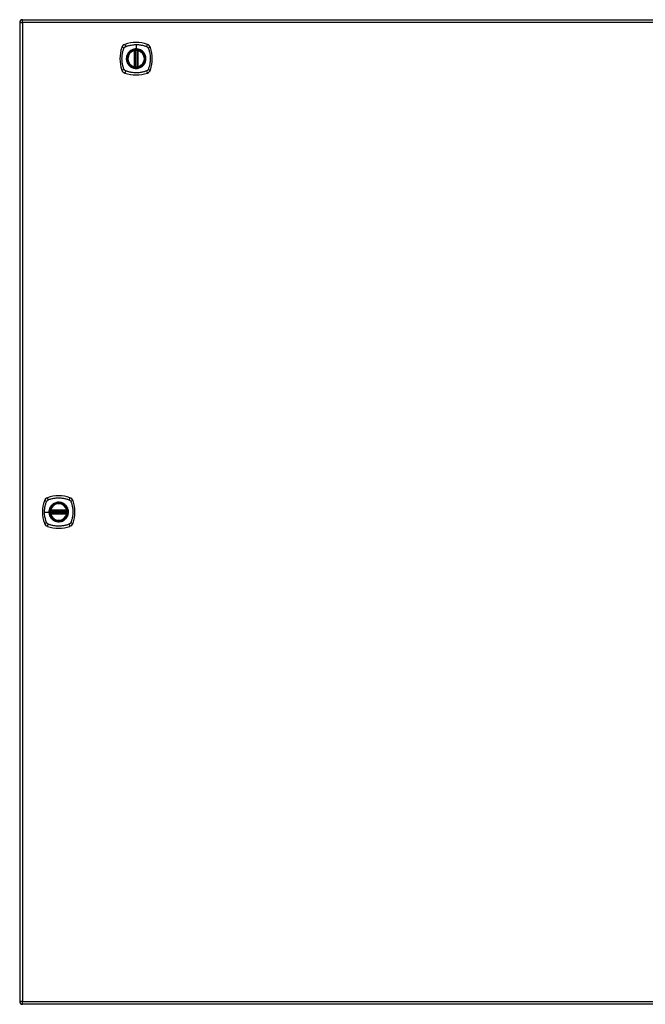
# Model space of a CAD drawing. Header units: inches. Extents: x 67.6 to 163.4, y 42.9 to 78.9.
# Tile 1 of 8: x 67.6 to 90.4, y 42.9 to 78.9. Entities that reach past the tile are written whole.
import ezdxf

# ---------------------------------------------------------------- set-up
doc = ezdxf.new("R2010")
doc.units = ezdxf.units.IN
doc.header["$MEASUREMENT"] = 0
doc.layers.add('Visible Edges(ANSI)', color=7, linetype='Continuous', lineweight=25)
doc.layers.add('Visible Tangent Edges(ANSI)', color=7, linetype='Continuous', lineweight=25)

msp = doc.modelspace()

# ---------------------------------------------------------------- linework, layer by layer
at = {"layer": 'Visible Edges(ANSI)'}
for p, q in [((67.584, 78.762), (67.584, 43.042)), ((67.683, 78.861), (115.288, 78.861)), ((71.775, 77.144), (71.775, 77.73)), ((71.795, 77.14), (71.795, 77.734)), ((71.873, 77.734), (71.873, 77.14)), ((71.893, 77.73), (71.893, 77.144)), ((68.711, 60.942), (69.305, 60.942)), ((69.305, 60.863), (68.711, 60.863)), ((68.715, 60.961), (69.301, 60.961)), ((69.301, 60.843), (68.715, 60.843)), ((115.288, 42.943), (67.683, 42.943))]:
    msp.add_line(p, q, dxfattribs=at)
for centre, radius in [((71.834, 77.437), 0.32), ((71.834, 77.437), 0.315), ((69.008, 60.902), 0.32), ((69.008, 60.902), 0.315)]:
    msp.add_circle(centre, radius, dxfattribs=at)
for centre, radius, start, end in [((67.683, 78.762), 0.099, 90, 180), ((71.479, 77.792), 0.177, 108.7722, 161.2278), ((71.834, 76.748), 1.28, 71.2278, 108.7722), ((72.189, 77.792), 0.177, 18.7722, 71.2278), ((72.523, 77.437), 1.28, 161.2278, 198.7722), ((71.834, 77.437), 0.313, 103.6344, 256.3656), ((71.834, 77.437), 0.313, 99.784, 103.6344), ((71.763, 77.73), 0.0118, 0, 103.6344), ((71.783, 77.734), 0.0118, 0, 99.784), ((71.834, 77.437), 0.313, 84.7499, 95.2501), ((71.885, 77.734), 0.0118, 80.216, 180), ((71.834, 77.437), 0.313, 76.3656, 80.216), ((71.905, 77.73), 0.0118, 76.3656, 180), ((71.834, 77.437), 0.313, 283.6344, 76.3656), ((71.145, 77.437), 1.28, 341.2278, 18.7722), ((71.479, 77.082), 0.177, 198.7722, 251.2278), ((71.834, 78.126), 1.28, 251.2278, 288.7722), ((71.763, 77.144), 0.0118, 256.3656, 0), ((71.834, 77.437), 0.313, 256.3656, 260.216), ((71.783, 77.14), 0.0118, 260.216, 0), ((71.834, 77.437), 0.313, 264.7499, 275.2501), ((71.885, 77.14), 0.0118, 180, 279.784), ((71.834, 77.437), 0.313, 279.784, 283.6344), ((71.905, 77.144), 0.0118, 180, 283.6344), ((72.189, 77.082), 0.177, 288.7722, 341.2278), ((68.653, 61.257), 0.177, 108.7722, 161.2278), ((69.008, 60.213), 1.28, 71.2278, 108.7722), ((69.363, 61.257), 0.177, 18.7722, 71.2278), ((69.697, 60.902), 1.28, 161.2278, 198.7722), ((69.008, 60.902), 0.313, 13.6344, 166.3656), ((68.319, 60.902), 1.28, 341.2278, 18.7722), ((69.008, 60.902), 0.313, 174.7499, 185.2501), ((68.711, 60.953), 0.0118, 170.216, 270), ((68.711, 60.851), 0.0118, 90, 189.784), ((69.008, 60.902), 0.313, 166.3656, 170.216), ((69.008, 60.902), 0.313, 189.784, 193.6344), ((68.715, 60.973), 0.0118, 166.3656, 270), ((68.715, 60.831), 0.0118, 90, 193.6344), ((69.008, 60.902), 0.313, 193.6344, 346.3656), ((69.301, 60.973), 0.0118, 270, 13.6344), ((69.301, 60.831), 0.0118, 346.3656, 90), ((69.305, 60.953), 0.0118, 270, 9.784), ((69.305, 60.851), 0.0118, 350.216, 90), ((69.008, 60.902), 0.313, 9.784, 13.6344), ((69.008, 60.902), 0.313, 346.3656, 350.216), ((69.008, 60.902), 0.313, 354.7499, 5.2501), ((68.653, 60.547), 0.177, 198.7722, 251.2278), ((69.008, 61.591), 1.28, 251.2278, 288.7722), ((69.363, 60.547), 0.177, 288.7722, 341.2278), ((67.683, 43.042), 0.099, 180, 270)]:
    msp.add_arc(centre, radius, start, end, dxfattribs=at)
for points, knots in [([(71.805, 77.749), (71.804, 77.749), (71.802, 77.749), (71.798, 77.748), (71.796, 77.748), (71.79, 77.747), (71.787, 77.747), (71.782, 77.746), (71.781, 77.746), (71.781, 77.746)], [0, 0, 0, 0, 0.01176793, 0.01176793, 0.03059662, 0.03059662, 0.06072253, 0.06072253, 0.09414345, 0.09414345, 0.09414345, 0.09414345]), ([(71.887, 77.746), (71.887, 77.746), (71.887, 77.746), (71.886, 77.746), (71.885, 77.746), (71.882, 77.746), (71.879, 77.747), (71.872, 77.748), (71.867, 77.748), (71.863, 77.749)], [0, 0, 0, 0, 0.01176876, 0.01176876, 0.03059878, 0.03059878, 0.0607268, 0.0607268, 0.09415008, 0.09415008, 0.09415008, 0.09415008]), ([(71.781, 77.129), (71.781, 77.129), (71.782, 77.128), (71.787, 77.128), (71.79, 77.127), (71.796, 77.127), (71.798, 77.126), (71.802, 77.126), (71.804, 77.126), (71.805, 77.125)], [0, 0, 0, 0, 0.03342093, 0.03342093, 0.06354683, 0.06354683, 0.08237552, 0.08237552, 0.09414345, 0.09414345, 0.09414345, 0.09414345]), ([(71.863, 77.125), (71.867, 77.126), (71.872, 77.126), (71.879, 77.127), (71.882, 77.128), (71.885, 77.128), (71.886, 77.129), (71.887, 77.129), (71.887, 77.129), (71.887, 77.129)], [0, 0, 0, 0, 0.03342328, 0.03342328, 0.06355131, 0.06355131, 0.08238132, 0.08238132, 0.09415008, 0.09415008, 0.09415008, 0.09415008]), ([(68.7, 60.955), (68.7, 60.955), (68.7, 60.955), (68.699, 60.954), (68.699, 60.953), (68.699, 60.95), (68.698, 60.947), (68.697, 60.94), (68.697, 60.935), (68.696, 60.931)], [0, 0, 0, 0, 0.01176876, 0.01176876, 0.03059878, 0.03059878, 0.0607268, 0.0607268, 0.09415008, 0.09415008, 0.09415008, 0.09415008]), ([(68.696, 60.873), (68.697, 60.872), (68.697, 60.87), (68.697, 60.866), (68.697, 60.864), (68.698, 60.858), (68.699, 60.855), (68.699, 60.85), (68.7, 60.849), (68.7, 60.849)], [0, 0, 0, 0, 0.01176793, 0.01176793, 0.03059662, 0.03059662, 0.06072253, 0.06072253, 0.09414345, 0.09414345, 0.09414345, 0.09414345]), ([(69.32, 60.931), (69.319, 60.935), (69.319, 60.94), (69.318, 60.947), (69.317, 60.95), (69.317, 60.953), (69.317, 60.954), (69.317, 60.955), (69.317, 60.955), (69.317, 60.955)], [0, 0, 0, 0, 0.03342328, 0.03342328, 0.06355131, 0.06355131, 0.08238132, 0.08238132, 0.09415008, 0.09415008, 0.09415008, 0.09415008]), ([(69.317, 60.849), (69.317, 60.849), (69.317, 60.85), (69.317, 60.855), (69.318, 60.858), (69.319, 60.864), (69.319, 60.866), (69.319, 60.87), (69.32, 60.872), (69.32, 60.873)], [0, 0, 0, 0, 0.03342093, 0.03342093, 0.06354683, 0.06354683, 0.08237552, 0.08237552, 0.09414345, 0.09414345, 0.09414345, 0.09414345])]:
    msp.add_open_spline(points, degree=3, knots=knots, dxfattribs=at)
at = {"layer": 'Visible Tangent Edges(ANSI)'}
for p, q in [((67.584, 78.762), (67.683, 78.762)), ((67.683, 78.762), (67.683, 78.861)), ((115.288, 78.762), (67.683, 78.762)), ((67.683, 78.762), (67.683, 43.042)), ((71.834, 77.954), (71.834, 77.794)), ((71.763, 77.73), (71.76, 77.741)), ((71.763, 77.73), (71.775, 77.73)), ((71.763, 77.73), (71.763, 77.144)), ((71.775, 77.73), (71.785, 77.73)), ((71.781, 77.746), (71.782, 77.74)), ((71.785, 77.734), (71.795, 77.734)), ((71.785, 77.144), (71.785, 77.73)), ((71.807, 77.737), (71.805, 77.749)), ((71.807, 77.137), (71.807, 77.737)), ((71.834, 77.789), (71.834, 77.794)), ((71.862, 77.737), (71.863, 77.749)), ((71.862, 77.737), (71.862, 77.137)), ((71.873, 77.734), (71.884, 77.734)), ((71.883, 77.73), (71.893, 77.73)), ((71.883, 77.73), (71.883, 77.144)), ((71.886, 77.74), (71.887, 77.746)), ((71.893, 77.73), (71.905, 77.73)), ((71.908, 77.741), (71.905, 77.73)), ((71.905, 77.144), (71.905, 77.73)), ((71.76, 77.133), (71.763, 77.144)), ((71.775, 77.144), (71.763, 77.144)), ((71.785, 77.144), (71.775, 77.144)), ((71.782, 77.135), (71.781, 77.129)), ((71.795, 77.14), (71.785, 77.14)), ((71.805, 77.125), (71.807, 77.137)), ((71.863, 77.125), (71.862, 77.137)), ((71.884, 77.14), (71.873, 77.14)), ((71.893, 77.144), (71.883, 77.144)), ((71.887, 77.129), (71.886, 77.135)), ((71.905, 77.144), (71.893, 77.144)), ((71.905, 77.144), (71.908, 77.133)), ((68.491, 60.902), (68.651, 60.902)), ((68.656, 60.902), (68.651, 60.902)), ((68.708, 60.93), (68.696, 60.931)), ((68.708, 60.875), (68.696, 60.873)), ((68.706, 60.954), (68.7, 60.955)), ((68.7, 60.849), (68.706, 60.85)), ((68.704, 60.976), (68.715, 60.973)), ((68.715, 60.831), (68.704, 60.828)), ((68.708, 60.93), (69.308, 60.93)), ((69.308, 60.875), (68.708, 60.875)), ((68.711, 60.942), (68.711, 60.952)), ((68.711, 60.853), (68.711, 60.863)), ((68.715, 60.961), (68.715, 60.973)), ((69.301, 60.973), (68.715, 60.973)), ((68.715, 60.951), (68.715, 60.961)), ((68.715, 60.951), (69.301, 60.951)), ((68.715, 60.843), (68.715, 60.853)), ((69.301, 60.853), (68.715, 60.853)), ((68.715, 60.831), (68.715, 60.843)), ((68.715, 60.831), (69.301, 60.831)), ((69.301, 60.973), (69.312, 60.976)), ((69.301, 60.973), (69.301, 60.961)), ((69.301, 60.961), (69.301, 60.951)), ((69.301, 60.853), (69.301, 60.843)), ((69.301, 60.843), (69.301, 60.831)), ((69.312, 60.828), (69.301, 60.831)), ((69.305, 60.952), (69.305, 60.942)), ((69.305, 60.863), (69.305, 60.853)), ((69.32, 60.931), (69.308, 60.93)), ((69.32, 60.873), (69.308, 60.875)), ((69.317, 60.955), (69.311, 60.954)), ((69.311, 60.85), (69.317, 60.849)), ((67.683, 43.042), (67.584, 43.042)), ((67.683, 42.943), (67.683, 43.042)), ((67.683, 43.042), (115.288, 43.042))]:
    msp.add_line(p, q, dxfattribs=at)
for centre, radius in [((71.834, 77.437), 0.346), ((71.834, 77.437), 0.342), ((71.834, 77.437), 0.325), ((71.834, 77.437), 0.324), ((69.008, 60.902), 0.346), ((69.008, 60.902), 0.342), ((69.008, 60.902), 0.325), ((69.008, 60.902), 0.324)]:
    msp.add_circle(centre, radius, dxfattribs=at)
for centre, start, end in [((71.834, 77.437), 103.6344, 256.3656), ((71.834, 77.437), 84.7499, 95.2501), ((71.834, 77.437), 283.6344, 76.3656), ((71.834, 77.437), 264.7499, 275.2501), ((69.008, 60.902), 13.6344, 166.3656), ((69.008, 60.902), 174.7499, 185.2501), ((69.008, 60.902), 193.6344, 346.3656), ((69.008, 60.902), 354.7499, 5.2501)]:
    msp.add_arc(centre, 0.301, start, end, dxfattribs=at)
for centre, major_axis, ratio, start_param, end_param in [((71.46, 77.849), (-0.037, 0.112), 0.042597, 0.170073, 1.307344), ((72.208, 77.849), (0.037, 0.112), 0.042597, 4.975842, 6.113112), ((71.422, 77.811), (-0.112, 0.037), 0.042597, 4.975842, 6.113112), ((71.781, 77.745), (-0.00893, -0.00773), 0.431674, 0, 1.315955), ((71.786, 77.734), (-0.0116, -0.0021), 0.025638, 4.856604, 6.283185), ((71.882, 77.734), (0.0116, -0.0021), 0.025638, 0, 1.426581), ((71.887, 77.745), (0.00893, -0.00773), 0.431674, 4.96723, 6.283185), ((72.246, 77.811), (0.112, 0.037), 0.042597, 0.170073, 1.307344), ((71.422, 77.063), (-0.112, -0.037), 0.042597, 0.170073, 1.307344), ((71.46, 77.025), (-0.037, -0.112), 0.042597, 4.975842, 6.113112), ((71.781, 77.129), (-0.00893, 0.00773), 0.431674, 4.96723, 6.283185), ((71.786, 77.14), (-0.0116, 0.0021), 0.025638, 0, 1.426581), ((71.882, 77.14), (0.0116, 0.0021), 0.025638, 4.856604, 6.283185), ((71.887, 77.129), (0.00893, 0.00773), 0.431674, 0, 1.315955), ((72.208, 77.025), (0.037, -0.112), 0.042597, 0.170073, 1.307344), ((72.246, 77.063), (0.112, -0.037), 0.042597, 4.975842, 6.113112), ((68.634, 61.314), (-0.037, 0.112), 0.042597, 0.170073, 1.307344), ((69.382, 61.314), (0.037, 0.112), 0.042597, 4.975842, 6.113112), ((68.596, 61.276), (-0.112, 0.037), 0.042597, 4.975842, 6.113112), ((69.42, 61.276), (0.112, 0.037), 0.042597, 0.170073, 1.307344), ((68.7, 60.955), (0.00773, 0.00893), 0.431674, 4.96723, 6.283185), ((68.7, 60.849), (0.00773, -0.00893), 0.431674, 0, 1.315955), ((68.711, 60.95), (0.0021, 0.0116), 0.025638, 0, 1.426581), ((68.711, 60.854), (0.0021, -0.0116), 0.025638, 4.856604, 6.283185), ((69.305, 60.95), (-0.0021, 0.0116), 0.025638, 4.856604, 6.283185), ((69.305, 60.854), (-0.0021, -0.0116), 0.025638, 0, 1.426581), ((69.316, 60.955), (-0.00773, 0.00893), 0.431674, 0, 1.315955), ((69.316, 60.849), (-0.00773, -0.00893), 0.431674, 4.96723, 6.283185), ((68.596, 60.528), (-0.112, -0.037), 0.042597, 0.170073, 1.307344), ((68.634, 60.49), (-0.037, -0.112), 0.042597, 4.975842, 6.113112), ((69.382, 60.49), (0.037, -0.112), 0.042597, 0.170073, 1.307344), ((69.42, 60.528), (0.112, -0.037), 0.042597, 4.975842, 6.113112)]:
    msp.add_ellipse(centre, major_axis=major_axis, ratio=ratio, start_param=start_param, end_param=end_param, dxfattribs=at)
for points, knots in [([(71.445, 77.877), (71.45, 77.879), (71.454, 77.881), (71.459, 77.883), (71.462, 77.885), (71.466, 77.886), (71.477, 77.89), (71.484, 77.893), (71.505, 77.9), (71.52, 77.905), (71.553, 77.915), (71.572, 77.92), (71.612, 77.929), (71.633, 77.934), (71.684, 77.943), (71.714, 77.947), (71.774, 77.952), (71.804, 77.954), (71.834, 77.954)], [-2.0916334, -2.0916334, -2.0916334, -2.0916334, -2.0642813, -2.0642813, -2.0642813, -2.0356922, -2.0356922, -1.9797509, -1.9797509, -1.8678685, -1.8678685, -1.7251565, -1.7251565, -1.5653756, -1.5653756, -1.3447881, -1.3447881, -1.1256399, -1.1256399, -1.1256399, -1.1256399]), ([(71.834, 77.954), (71.838, 77.954), (71.841, 77.954), (71.891, 77.953), (71.938, 77.949), (72.022, 77.937), (72.06, 77.929), (72.136, 77.909), (72.173, 77.897), (72.209, 77.883), (72.214, 77.881), (72.218, 77.879), (72.223, 77.877)], [-1.1256399, -1.1256399, -1.1256399, -1.1256399, -1.0995163, -1.0995163, -0.7599169, -0.7599169, -0.4729864, -0.4729864, -0.1860606, -0.1860606, -0.1860606, -0.158713, -0.158713, -0.158713, -0.158713]), ([(71.394, 77.049), (71.392, 77.053), (71.39, 77.057), (71.388, 77.062), (71.374, 77.098), (71.362, 77.135), (71.342, 77.211), (71.334, 77.249), (71.322, 77.334), (71.318, 77.38), (71.317, 77.46), (71.319, 77.494), (71.324, 77.557), (71.328, 77.587), (71.337, 77.638), (71.342, 77.659), (71.352, 77.699), (71.357, 77.718), (71.367, 77.751), (71.371, 77.766), (71.379, 77.787), (71.381, 77.794), (71.385, 77.805), (71.386, 77.809), (71.388, 77.812), (71.39, 77.817), (71.392, 77.821), (71.394, 77.826)], [-2.091632, -2.091632, -2.091632, -2.091632, -2.064284, -2.064284, -2.064284, -1.777358, -1.777358, -1.490428, -1.490428, -1.150828, -1.150828, -0.905556, -0.905556, -0.684969, -0.684969, -0.525188, -0.525188, -0.382476, -0.382476, -0.270594, -0.270594, -0.214652, -0.214652, -0.186063, -0.186063, -0.186063, -0.158711, -0.158711, -0.158711, -0.158711]), ([(71.394, 77.826), (71.395, 77.827), (71.395, 77.828), (71.398, 77.834), (71.402, 77.839), (71.408, 77.848), (71.412, 77.852), (71.415, 77.856)], [-0.07033438, -0.07033438, -0.07033438, -0.07033438, -0.06421309, -0.06421309, -0.02948796, -0.02948796, 0, 0, 0, 0]), ([(71.415, 77.856), (71.424, 77.864), (71.433, 77.871), (71.445, 77.877), (71.445, 77.877), (71.445, 77.877)], [-0.96795364, -0.96795364, -0.96795364, -0.96795364, -0.90021117, -0.90021117, -0.8975441, -0.8975441, -0.8975441, -0.8975441]), ([(71.559, 77.665), (71.524, 77.623), (71.499, 77.572), (71.479, 77.485), (71.476, 77.449), (71.481, 77.362), (71.496, 77.311), (71.532, 77.245), (71.545, 77.227), (71.559, 77.21)], [-2.261677, -2.261677, -2.261677, -2.261677, -1.798938, -1.798938, -1.507093, -1.507093, -1.067939, -1.067939, -0.878435, -0.878435, -0.878435, -0.878435]), ([(71.834, 77.789), (71.857, 77.789), (71.88, 77.787), (71.931, 77.777), (71.959, 77.768), (72.011, 77.743), (72.036, 77.727), (72.059, 77.708), (72.093, 77.68), (72.121, 77.646), (72.165, 77.567), (72.179, 77.523), (72.188, 77.443), (72.187, 77.409), (72.17, 77.316), (72.144, 77.259), (72.105, 77.212), (72.078, 77.179), (72.044, 77.151), (71.969, 77.109), (71.926, 77.094), (71.863, 77.086), (71.843, 77.085), (71.784, 77.086), (71.746, 77.094), (71.673, 77.121), (71.639, 77.141), (71.609, 77.166), (71.575, 77.194), (71.547, 77.228), (71.501, 77.312), (71.486, 77.363), (71.48, 77.449), (71.483, 77.484), (71.503, 77.57), (71.528, 77.62), (71.563, 77.662), (71.592, 77.698), (71.629, 77.727), (71.685, 77.757), (71.702, 77.764), (71.755, 77.783), (71.795, 77.789), (71.834, 77.789)], [-3.141593, -3.141593, -3.141593, -3.141593, -2.946484, -2.946484, -2.698623, -2.698623, -2.450768, -2.450768, -2.450768, -2.075295, -2.075295, -1.686192, -1.686192, -1.395223, -1.395223, -0.880236, -0.880236, -0.880236, -0.512165, -0.512165, -0.139879, -0.139879, 0.031355, 0.031355, 0.361026, 0.361026, 0.690691, 0.690691, 0.690691, 1.067939, 1.067939, 1.507093, 1.507093, 1.798938, 1.798938, 2.261677, 2.261677, 2.261677, 2.656394, 2.656394, 2.806973, 2.806973, 3.141593, 3.141593, 3.141593, 3.141593]), ([(71.834, 77.794), (71.794, 77.794), (71.754, 77.787), (71.7, 77.768), (71.684, 77.761), (71.646, 77.741), (71.625, 77.727), (71.607, 77.712)], [-3.1415927, -3.1415927, -3.1415927, -3.1415927, -2.8069728, -2.8069728, -2.6563938, -2.6563938, -2.4492433, -2.4492433, -2.4492433, -2.4492433]), ([(71.782, 77.74), (71.781, 77.74), (71.78, 77.741), (71.777, 77.742), (71.776, 77.742), (71.773, 77.742), (71.773, 77.742), (71.771, 77.742), (71.771, 77.742), (71.769, 77.742), (71.769, 77.742), (71.767, 77.742), (71.766, 77.742), (71.763, 77.742), (71.762, 77.742), (71.76, 77.741)], [0, 0, 0, 0, 0.0147084, 0.0147084, 0.031518, 0.031518, 0.04202399, 0.04202399, 0.04727699, 0.04727699, 0.05568179, 0.05568179, 0.06912947, 0.06912947, 0.08404799, 0.08404799, 0.08404799, 0.08404799]), ([(71.785, 77.734), (71.784, 77.735), (71.784, 77.736), (71.783, 77.737), (71.783, 77.738), (71.782, 77.739), (71.782, 77.74)], [-0.0331638, -0.0331638, -0.0331638, -0.0331638, -0.01452823, -0.01452823, -0.01452823, 0, 0, 0, 0]), ([(71.785, 77.73), (71.785, 77.73), (71.785, 77.731), (71.785, 77.732), (71.785, 77.732), (71.785, 77.733), (71.785, 77.733), (71.785, 77.734), (71.785, 77.734), (71.785, 77.734)], [0, 0, 0, 0, 0.00371762, 0.00371762, 0.00706872, 0.00706872, 0.00916316, 0.00916316, 0.01047218, 0.01047218, 0.01047218, 0.01047218]), ([(71.795, 77.734), (71.795, 77.734), (71.795, 77.734), (71.798, 77.735), (71.799, 77.735), (71.802, 77.736), (71.803, 77.736), (71.805, 77.737), (71.806, 77.737), (71.807, 77.737)], [-0.09414345, -0.09414345, -0.09414345, -0.09414345, -0.06072253, -0.06072253, -0.03059662, -0.03059662, -0.01176793, -0.01176793, 0, 0, 0, 0]), ([(72.062, 77.712), (72.039, 77.731), (72.014, 77.747), (71.961, 77.772), (71.932, 77.781), (71.88, 77.792), (71.857, 77.794), (71.834, 77.794)], [2.4507676, 2.4507676, 2.4507676, 2.4507676, 2.6986231, 2.6986231, 2.9464842, 2.9464842, 3.1415927, 3.1415927, 3.1415927, 3.1415927]), ([(71.862, 77.737), (71.864, 77.737), (71.866, 77.736), (71.87, 77.735), (71.871, 77.735), (71.873, 77.734), (71.873, 77.734), (71.873, 77.734), (71.873, 77.734), (71.873, 77.734)], [-0.09415008, -0.09415008, -0.09415008, -0.09415008, -0.0607268, -0.0607268, -0.03059878, -0.03059878, -0.01176876, -0.01176876, 0, 0, 0, 0]), ([(71.884, 77.734), (71.884, 77.734), (71.883, 77.734), (71.883, 77.733), (71.883, 77.733), (71.883, 77.732), (71.883, 77.732), (71.883, 77.731), (71.883, 77.73), (71.883, 77.73)], [0, 0, 0, 0, 0.00130902, 0.00130902, 0.00340346, 0.00340346, 0.00675456, 0.00675456, 0.01047218, 0.01047218, 0.01047218, 0.01047218]), ([(71.908, 77.741), (71.907, 77.742), (71.905, 77.742), (71.902, 77.742), (71.901, 77.742), (71.898, 77.742), (71.897, 77.742), (71.896, 77.742), (71.896, 77.742), (71.894, 77.742), (71.894, 77.742), (71.892, 77.742), (71.891, 77.741), (71.888, 77.741), (71.887, 77.74), (71.886, 77.74)], [-0.00107612, -0.00107612, -0.00107612, -0.00107612, 0.01363228, 0.01363228, 0.03044188, 0.03044188, 0.04094788, 0.04094788, 0.04620088, 0.04620088, 0.05460568, 0.05460568, 0.06805335, 0.06805335, 0.08297187, 0.08297187, 0.08297187, 0.08297187]), ([(72.109, 77.21), (72.148, 77.257), (72.175, 77.314), (72.191, 77.408), (72.193, 77.444), (72.183, 77.524), (72.169, 77.569), (72.136, 77.629), (72.123, 77.648), (72.109, 77.665)], [0.880236, 0.880236, 0.880236, 0.880236, 1.395223, 1.395223, 1.686192, 1.686192, 2.075295, 2.075295, 2.263394, 2.263394, 2.263394, 2.263394]), ([(72.223, 77.877), (72.23, 77.873), (72.238, 77.869), (72.255, 77.855), (72.264, 77.845), (72.272, 77.831), (72.273, 77.828), (72.274, 77.826)], [0, 0, 0, 0, 0.0481127, 0.0481127, 0.1250929, 0.1250929, 0.1407015, 0.1407015, 0.1407015, 0.1407015]), ([(72.274, 77.826), (72.276, 77.821), (72.278, 77.817), (72.28, 77.812), (72.282, 77.809), (72.283, 77.805), (72.287, 77.794), (72.29, 77.787), (72.297, 77.766), (72.302, 77.751), (72.311, 77.718), (72.317, 77.699), (72.326, 77.659), (72.331, 77.638), (72.34, 77.587), (72.344, 77.557), (72.35, 77.494), (72.351, 77.46), (72.35, 77.38), (72.346, 77.334), (72.334, 77.249), (72.326, 77.211), (72.306, 77.135), (72.294, 77.098), (72.28, 77.062), (72.278, 77.057), (72.276, 77.053), (72.274, 77.049)], [-2.091633, -2.091633, -2.091633, -2.091633, -2.064281, -2.064281, -2.064281, -2.035692, -2.035692, -1.979751, -1.979751, -1.867869, -1.867869, -1.725157, -1.725157, -1.565376, -1.565376, -1.344788, -1.344788, -1.099516, -1.099516, -0.759917, -0.759917, -0.472986, -0.472986, -0.186061, -0.186061, -0.186061, -0.158713, -0.158713, -0.158713, -0.158713]), ([(71.445, 76.997), (71.443, 76.998), (71.441, 76.999), (71.432, 77.005), (71.424, 77.01), (71.412, 77.021), (71.406, 77.028), (71.399, 77.039), (71.396, 77.044), (71.394, 77.049)], [-0.1406326, -0.1406326, -0.1406326, -0.1406326, -0.1276168, -0.1276168, -0.0774468, -0.0774468, -0.0297872, -0.0297872, 0, 0, 0, 0]), ([(72.223, 76.997), (72.218, 76.995), (72.214, 76.993), (72.209, 76.991), (72.173, 76.977), (72.136, 76.965), (72.06, 76.945), (72.022, 76.937), (71.938, 76.925), (71.891, 76.921), (71.811, 76.92), (71.778, 76.922), (71.714, 76.927), (71.684, 76.931), (71.633, 76.94), (71.612, 76.945), (71.572, 76.955), (71.553, 76.96), (71.52, 76.97), (71.505, 76.974), (71.484, 76.982), (71.477, 76.984), (71.466, 76.988), (71.462, 76.989), (71.459, 76.991), (71.454, 76.993), (71.45, 76.995), (71.445, 76.997)], [-2.091632, -2.091632, -2.091632, -2.091632, -2.064284, -2.064284, -2.064284, -1.777358, -1.777358, -1.490428, -1.490428, -1.150828, -1.150828, -0.905556, -0.905556, -0.684969, -0.684969, -0.525188, -0.525188, -0.382476, -0.382476, -0.270594, -0.270594, -0.214652, -0.214652, -0.186063, -0.186063, -0.186063, -0.158711, -0.158711, -0.158711, -0.158711]), ([(71.607, 77.163), (71.637, 77.138), (71.671, 77.117), (71.744, 77.09), (71.783, 77.082), (71.843, 77.08), (71.864, 77.081), (71.927, 77.09), (71.971, 77.105), (72.028, 77.137), (72.045, 77.149), (72.062, 77.163)], [-0.690691, -0.690691, -0.690691, -0.690691, -0.361026, -0.361026, -0.031355, -0.031355, 0.139879, 0.139879, 0.512165, 0.512165, 0.692534, 0.692534, 0.692534, 0.692534]), ([(71.76, 77.133), (71.762, 77.133), (71.763, 77.132), (71.766, 77.132), (71.767, 77.132), (71.77, 77.132), (71.771, 77.132), (71.772, 77.132), (71.773, 77.132), (71.774, 77.132), (71.775, 77.132), (71.776, 77.133), (71.777, 77.133), (71.78, 77.134), (71.781, 77.134), (71.782, 77.135)], [-0.00107612, -0.00107612, -0.00107612, -0.00107612, 0.01363228, 0.01363228, 0.03044188, 0.03044188, 0.04094788, 0.04094788, 0.04620088, 0.04620088, 0.05460568, 0.05460568, 0.06805335, 0.06805335, 0.08297187, 0.08297187, 0.08297187, 0.08297187]), ([(71.785, 77.14), (71.785, 77.141), (71.785, 77.141), (71.785, 77.141), (71.785, 77.141), (71.785, 77.142), (71.785, 77.143), (71.785, 77.143), (71.785, 77.144), (71.785, 77.144)], [0, 0, 0, 0, 0.00130902, 0.00130902, 0.00340346, 0.00340346, 0.00675456, 0.00675456, 0.01047218, 0.01047218, 0.01047218, 0.01047218]), ([(71.807, 77.137), (71.806, 77.137), (71.805, 77.138), (71.803, 77.138), (71.802, 77.138), (71.799, 77.139), (71.798, 77.139), (71.795, 77.14), (71.795, 77.14), (71.795, 77.14)], [-0.09414345, -0.09414345, -0.09414345, -0.09414345, -0.08237552, -0.08237552, -0.06354683, -0.06354683, -0.03342093, -0.03342093, 0, 0, 0, 0]), ([(71.873, 77.14), (71.873, 77.14), (71.873, 77.14), (71.873, 77.14), (71.873, 77.14), (71.871, 77.14), (71.87, 77.139), (71.866, 77.138), (71.864, 77.138), (71.862, 77.137)], [-0.09415008, -0.09415008, -0.09415008, -0.09415008, -0.08238132, -0.08238132, -0.06355131, -0.06355131, -0.03342328, -0.03342328, 0, 0, 0, 0]), ([(71.883, 77.144), (71.883, 77.144), (71.883, 77.143), (71.883, 77.143), (71.883, 77.142), (71.883, 77.141), (71.883, 77.141), (71.883, 77.141), (71.884, 77.141), (71.884, 77.14)], [0, 0, 0, 0, 0.00371762, 0.00371762, 0.00706872, 0.00706872, 0.00916316, 0.00916316, 0.01047218, 0.01047218, 0.01047218, 0.01047218]), ([(71.884, 77.14), (71.884, 77.139), (71.884, 77.138), (71.885, 77.137), (71.885, 77.136), (71.886, 77.135), (71.886, 77.135)], [-0.0331638, -0.0331638, -0.0331638, -0.0331638, -0.01452823, -0.01452823, -0.01452823, 0, 0, 0, 0]), ([(71.886, 77.135), (71.887, 77.134), (71.888, 77.134), (71.891, 77.133), (71.892, 77.132), (71.895, 77.132), (71.896, 77.132), (71.897, 77.132), (71.897, 77.132), (71.899, 77.132), (71.899, 77.132), (71.901, 77.132), (71.903, 77.132), (71.905, 77.132), (71.907, 77.133), (71.908, 77.133)], [0, 0, 0, 0, 0.0147084, 0.0147084, 0.031518, 0.031518, 0.04202399, 0.04202399, 0.04727699, 0.04727699, 0.05568179, 0.05568179, 0.06912947, 0.06912947, 0.08404799, 0.08404799, 0.08404799, 0.08404799]), ([(72.274, 77.049), (72.27, 77.041), (72.266, 77.034), (72.252, 77.017), (72.242, 77.008), (72.228, 77), (72.225, 76.998), (72.223, 76.997)], [0, 0, 0, 0, 0.0481127, 0.0481127, 0.1250929, 0.1250929, 0.1407015, 0.1407015, 0.1407015, 0.1407015]), ([(68.491, 60.902), (68.491, 60.906), (68.492, 60.909), (68.492, 60.959), (68.496, 61.006), (68.508, 61.09), (68.516, 61.129), (68.536, 61.204), (68.548, 61.241), (68.562, 61.277), (68.564, 61.282), (68.566, 61.286), (68.568, 61.291)], [-1.1256399, -1.1256399, -1.1256399, -1.1256399, -1.0995163, -1.0995163, -0.7599169, -0.7599169, -0.4729864, -0.4729864, -0.1860606, -0.1860606, -0.1860606, -0.158713, -0.158713, -0.158713, -0.158713]), ([(68.568, 61.291), (68.572, 61.298), (68.576, 61.306), (68.59, 61.323), (68.6, 61.332), (68.615, 61.34), (68.617, 61.341), (68.619, 61.342)], [0, 0, 0, 0, 0.0481127, 0.0481127, 0.1250929, 0.1250929, 0.1407015, 0.1407015, 0.1407015, 0.1407015]), ([(68.619, 61.342), (68.624, 61.344), (68.628, 61.346), (68.633, 61.348), (68.636, 61.35), (68.64, 61.351), (68.651, 61.355), (68.658, 61.358), (68.679, 61.365), (68.694, 61.37), (68.727, 61.38), (68.746, 61.385), (68.786, 61.394), (68.807, 61.399), (68.858, 61.408), (68.888, 61.412), (68.952, 61.418), (68.985, 61.419), (69.065, 61.418), (69.112, 61.414), (69.196, 61.402), (69.234, 61.394), (69.31, 61.374), (69.347, 61.362), (69.383, 61.348), (69.388, 61.346), (69.392, 61.344), (69.397, 61.342)], [-2.091633, -2.091633, -2.091633, -2.091633, -2.064281, -2.064281, -2.064281, -2.035692, -2.035692, -1.979751, -1.979751, -1.867869, -1.867869, -1.725157, -1.725157, -1.565376, -1.565376, -1.344788, -1.344788, -1.099516, -1.099516, -0.759917, -0.759917, -0.472986, -0.472986, -0.186061, -0.186061, -0.186061, -0.158713, -0.158713, -0.158713, -0.158713]), ([(68.733, 61.13), (68.715, 61.107), (68.698, 61.082), (68.673, 61.029), (68.664, 61), (68.653, 60.949), (68.651, 60.925), (68.651, 60.902)], [2.4507676, 2.4507676, 2.4507676, 2.4507676, 2.6986231, 2.6986231, 2.9464842, 2.9464842, 3.1415927, 3.1415927, 3.1415927, 3.1415927]), ([(68.656, 60.902), (68.656, 60.925), (68.658, 60.948), (68.668, 60.999), (68.677, 61.027), (68.702, 61.08), (68.718, 61.105), (68.737, 61.127), (68.765, 61.161), (68.799, 61.189), (68.878, 61.233), (68.922, 61.247), (69.002, 61.256), (69.037, 61.255), (69.129, 61.238), (69.186, 61.212), (69.233, 61.173), (69.266, 61.146), (69.294, 61.112), (69.336, 61.037), (69.351, 60.994), (69.36, 60.931), (69.361, 60.911), (69.359, 60.852), (69.351, 60.814), (69.324, 60.741), (69.304, 60.707), (69.279, 60.677), (69.251, 60.643), (69.217, 60.615), (69.133, 60.569), (69.082, 60.554), (68.996, 60.549), (68.961, 60.551), (68.875, 60.571), (68.825, 60.596), (68.783, 60.631), (68.748, 60.66), (68.718, 60.697), (68.688, 60.754), (68.681, 60.77), (68.663, 60.823), (68.656, 60.863), (68.656, 60.902)], [-3.141593, -3.141593, -3.141593, -3.141593, -2.946484, -2.946484, -2.698623, -2.698623, -2.450768, -2.450768, -2.450768, -2.075295, -2.075295, -1.686192, -1.686192, -1.395223, -1.395223, -0.880236, -0.880236, -0.880236, -0.512165, -0.512165, -0.139879, -0.139879, 0.031355, 0.031355, 0.361026, 0.361026, 0.690691, 0.690691, 0.690691, 1.067939, 1.067939, 1.507093, 1.507093, 1.798938, 1.798938, 2.261677, 2.261677, 2.261677, 2.656394, 2.656394, 2.806973, 2.806973, 3.141593, 3.141593, 3.141593, 3.141593]), ([(69.236, 61.177), (69.189, 61.216), (69.131, 61.243), (69.037, 61.26), (69.002, 61.261), (68.921, 61.251), (68.876, 61.237), (68.816, 61.204), (68.798, 61.191), (68.781, 61.177)], [0.880236, 0.880236, 0.880236, 0.880236, 1.395223, 1.395223, 1.686192, 1.686192, 2.075295, 2.075295, 2.263394, 2.263394, 2.263394, 2.263394]), ([(69.283, 60.675), (69.308, 60.705), (69.328, 60.739), (69.356, 60.813), (69.363, 60.851), (69.365, 60.911), (69.364, 60.932), (69.355, 60.995), (69.341, 61.039), (69.309, 61.096), (69.296, 61.113), (69.283, 61.13)], [-0.690691, -0.690691, -0.690691, -0.690691, -0.361026, -0.361026, -0.031355, -0.031355, 0.139879, 0.139879, 0.512165, 0.512165, 0.692534, 0.692534, 0.692534, 0.692534]), ([(69.397, 61.342), (69.404, 61.338), (69.412, 61.334), (69.429, 61.32), (69.438, 61.31), (69.446, 61.296), (69.447, 61.293), (69.448, 61.291)], [0, 0, 0, 0, 0.0481127, 0.0481127, 0.1250929, 0.1250929, 0.1407015, 0.1407015, 0.1407015, 0.1407015]), ([(69.448, 61.291), (69.45, 61.286), (69.452, 61.282), (69.454, 61.277), (69.468, 61.241), (69.48, 61.204), (69.5, 61.129), (69.508, 61.09), (69.52, 61.006), (69.524, 60.959), (69.525, 60.879), (69.524, 60.846), (69.518, 60.782), (69.514, 60.753), (69.505, 60.701), (69.5, 60.68), (69.491, 60.64), (69.485, 60.621), (69.476, 60.588), (69.471, 60.574), (69.464, 60.552), (69.461, 60.545), (69.457, 60.534), (69.456, 60.53), (69.454, 60.527), (69.452, 60.522), (69.45, 60.518), (69.448, 60.514)], [-2.091632, -2.091632, -2.091632, -2.091632, -2.064284, -2.064284, -2.064284, -1.777358, -1.777358, -1.490428, -1.490428, -1.150828, -1.150828, -0.905556, -0.905556, -0.684969, -0.684969, -0.525188, -0.525188, -0.382476, -0.382476, -0.270594, -0.270594, -0.214652, -0.214652, -0.186063, -0.186063, -0.186063, -0.158711, -0.158711, -0.158711, -0.158711]), ([(68.568, 60.514), (68.566, 60.518), (68.564, 60.522), (68.562, 60.527), (68.56, 60.53), (68.559, 60.534), (68.555, 60.545), (68.553, 60.552), (68.545, 60.574), (68.541, 60.588), (68.531, 60.621), (68.526, 60.64), (68.516, 60.68), (68.511, 60.701), (68.502, 60.753), (68.498, 60.782), (68.493, 60.842), (68.491, 60.872), (68.491, 60.902)], [-2.0916334, -2.0916334, -2.0916334, -2.0916334, -2.0642813, -2.0642813, -2.0642813, -2.0356922, -2.0356922, -1.9797509, -1.9797509, -1.8678685, -1.8678685, -1.7251565, -1.7251565, -1.5653756, -1.5653756, -1.3447881, -1.3447881, -1.1256399, -1.1256399, -1.1256399, -1.1256399]), ([(68.651, 60.902), (68.651, 60.863), (68.658, 60.822), (68.677, 60.768), (68.684, 60.752), (68.704, 60.714), (68.718, 60.693), (68.733, 60.675)], [-3.1415927, -3.1415927, -3.1415927, -3.1415927, -2.8069728, -2.8069728, -2.6563938, -2.6563938, -2.4492433, -2.4492433, -2.4492433, -2.4492433]), ([(68.704, 60.976), (68.704, 60.975), (68.703, 60.973), (68.703, 60.97), (68.703, 60.969), (68.703, 60.966), (68.703, 60.966), (68.703, 60.964), (68.703, 60.964), (68.703, 60.962), (68.703, 60.962), (68.703, 60.96), (68.704, 60.959), (68.704, 60.956), (68.705, 60.955), (68.706, 60.954)], [-0.00107612, -0.00107612, -0.00107612, -0.00107612, 0.01363228, 0.01363228, 0.03044188, 0.03044188, 0.04094788, 0.04094788, 0.04620088, 0.04620088, 0.05460568, 0.05460568, 0.06805335, 0.06805335, 0.08297187, 0.08297187, 0.08297187, 0.08297187]), ([(68.706, 60.85), (68.705, 60.849), (68.705, 60.848), (68.704, 60.845), (68.703, 60.844), (68.703, 60.842), (68.703, 60.841), (68.703, 60.839), (68.703, 60.839), (68.703, 60.838), (68.703, 60.837), (68.703, 60.835), (68.703, 60.834), (68.703, 60.831), (68.704, 60.83), (68.704, 60.828)], [0, 0, 0, 0, 0.0147084, 0.0147084, 0.031518, 0.031518, 0.04202399, 0.04202399, 0.04727699, 0.04727699, 0.05568179, 0.05568179, 0.06912947, 0.06912947, 0.08404799, 0.08404799, 0.08404799, 0.08404799]), ([(68.711, 60.853), (68.71, 60.852), (68.709, 60.852), (68.708, 60.852), (68.707, 60.851), (68.706, 60.851), (68.706, 60.85)], [-0.0331638, -0.0331638, -0.0331638, -0.0331638, -0.01452823, -0.01452823, -0.01452823, 0, 0, 0, 0]), ([(68.708, 60.93), (68.709, 60.932), (68.709, 60.934), (68.71, 60.938), (68.71, 60.939), (68.711, 60.941), (68.711, 60.941), (68.711, 60.941), (68.711, 60.942), (68.711, 60.942)], [-0.09415008, -0.09415008, -0.09415008, -0.09415008, -0.0607268, -0.0607268, -0.03059878, -0.03059878, -0.01176876, -0.01176876, 0, 0, 0, 0]), ([(68.711, 60.863), (68.711, 60.863), (68.711, 60.863), (68.71, 60.866), (68.71, 60.867), (68.709, 60.87), (68.709, 60.871), (68.708, 60.873), (68.708, 60.874), (68.708, 60.875)], [-0.09414345, -0.09414345, -0.09414345, -0.09414345, -0.06072253, -0.06072253, -0.03059662, -0.03059662, -0.01176793, -0.01176793, 0, 0, 0, 0]), ([(68.711, 60.952), (68.711, 60.952), (68.712, 60.952), (68.712, 60.952), (68.712, 60.952), (68.713, 60.951), (68.713, 60.951), (68.714, 60.951), (68.715, 60.951), (68.715, 60.951)], [0, 0, 0, 0, 0.00130902, 0.00130902, 0.00340346, 0.00340346, 0.00675456, 0.00675456, 0.01047218, 0.01047218, 0.01047218, 0.01047218]), ([(68.715, 60.853), (68.715, 60.853), (68.714, 60.853), (68.713, 60.853), (68.713, 60.853), (68.712, 60.853), (68.712, 60.853), (68.712, 60.853), (68.711, 60.853), (68.711, 60.853)], [0, 0, 0, 0, 0.00371762, 0.00371762, 0.00706872, 0.00706872, 0.00916316, 0.00916316, 0.01047218, 0.01047218, 0.01047218, 0.01047218]), ([(69.301, 60.951), (69.301, 60.951), (69.302, 60.951), (69.303, 60.951), (69.303, 60.951), (69.304, 60.952), (69.304, 60.952), (69.305, 60.952), (69.305, 60.952), (69.305, 60.952)], [0, 0, 0, 0, 0.00371762, 0.00371762, 0.00706872, 0.00706872, 0.00916316, 0.00916316, 0.01047218, 0.01047218, 0.01047218, 0.01047218]), ([(69.305, 60.853), (69.305, 60.853), (69.305, 60.853), (69.304, 60.853), (69.304, 60.853), (69.303, 60.853), (69.303, 60.853), (69.302, 60.853), (69.301, 60.853), (69.301, 60.853)], [0, 0, 0, 0, 0.00130902, 0.00130902, 0.00340346, 0.00340346, 0.00675456, 0.00675456, 0.01047218, 0.01047218, 0.01047218, 0.01047218]), ([(69.305, 60.952), (69.306, 60.952), (69.307, 60.952), (69.308, 60.953), (69.309, 60.953), (69.31, 60.954), (69.311, 60.954)], [-0.0331638, -0.0331638, -0.0331638, -0.0331638, -0.01452823, -0.01452823, -0.01452823, 0, 0, 0, 0]), ([(69.305, 60.942), (69.305, 60.942), (69.305, 60.941), (69.305, 60.941), (69.305, 60.941), (69.306, 60.939), (69.306, 60.938), (69.307, 60.934), (69.308, 60.932), (69.308, 60.93)], [-0.09415008, -0.09415008, -0.09415008, -0.09415008, -0.08238132, -0.08238132, -0.06355131, -0.06355131, -0.03342328, -0.03342328, 0, 0, 0, 0]), ([(69.308, 60.875), (69.308, 60.874), (69.308, 60.873), (69.307, 60.871), (69.307, 60.87), (69.306, 60.867), (69.306, 60.866), (69.305, 60.863), (69.305, 60.863), (69.305, 60.863)], [-0.09414345, -0.09414345, -0.09414345, -0.09414345, -0.08237552, -0.08237552, -0.06354683, -0.06354683, -0.03342093, -0.03342093, 0, 0, 0, 0]), ([(69.311, 60.954), (69.311, 60.955), (69.312, 60.956), (69.312, 60.959), (69.313, 60.96), (69.313, 60.963), (69.313, 60.964), (69.313, 60.965), (69.313, 60.966), (69.313, 60.967), (69.313, 60.967), (69.313, 60.969), (69.313, 60.971), (69.313, 60.973), (69.313, 60.975), (69.312, 60.976)], [0, 0, 0, 0, 0.0147084, 0.0147084, 0.031518, 0.031518, 0.04202399, 0.04202399, 0.04727699, 0.04727699, 0.05568179, 0.05568179, 0.06912947, 0.06912947, 0.08404799, 0.08404799, 0.08404799, 0.08404799]), ([(69.312, 60.828), (69.313, 60.83), (69.313, 60.831), (69.313, 60.834), (69.313, 60.835), (69.313, 60.838), (69.313, 60.839), (69.313, 60.84), (69.313, 60.841), (69.313, 60.842), (69.313, 60.843), (69.313, 60.844), (69.312, 60.846), (69.312, 60.848), (69.311, 60.849), (69.311, 60.85)], [-0.00107612, -0.00107612, -0.00107612, -0.00107612, 0.01363228, 0.01363228, 0.03044188, 0.03044188, 0.04094788, 0.04094788, 0.04620088, 0.04620088, 0.05460568, 0.05460568, 0.06805335, 0.06805335, 0.08297187, 0.08297187, 0.08297187, 0.08297187]), ([(68.589, 60.483), (68.581, 60.492), (68.574, 60.502), (68.569, 60.513), (68.568, 60.513), (68.568, 60.514)], [-0.96795364, -0.96795364, -0.96795364, -0.96795364, -0.90021117, -0.90021117, -0.8975441, -0.8975441, -0.8975441, -0.8975441]), ([(68.619, 60.462), (68.619, 60.463), (68.618, 60.463), (68.611, 60.466), (68.606, 60.47), (68.597, 60.476), (68.593, 60.48), (68.589, 60.483)], [-0.07033438, -0.07033438, -0.07033438, -0.07033438, -0.06421309, -0.06421309, -0.02948796, -0.02948796, 0, 0, 0, 0]), ([(69.397, 60.462), (69.392, 60.46), (69.388, 60.458), (69.383, 60.456), (69.347, 60.442), (69.31, 60.43), (69.234, 60.41), (69.196, 60.402), (69.112, 60.39), (69.065, 60.386), (68.985, 60.385), (68.952, 60.387), (68.888, 60.392), (68.858, 60.396), (68.807, 60.405), (68.786, 60.41), (68.746, 60.42), (68.727, 60.425), (68.694, 60.435), (68.679, 60.439), (68.658, 60.447), (68.651, 60.449), (68.64, 60.453), (68.636, 60.454), (68.633, 60.456), (68.628, 60.458), (68.624, 60.46), (68.619, 60.462)], [-2.091632, -2.091632, -2.091632, -2.091632, -2.064284, -2.064284, -2.064284, -1.777358, -1.777358, -1.490428, -1.490428, -1.150828, -1.150828, -0.905556, -0.905556, -0.684969, -0.684969, -0.525188, -0.525188, -0.382476, -0.382476, -0.270594, -0.270594, -0.214652, -0.214652, -0.186063, -0.186063, -0.186063, -0.158711, -0.158711, -0.158711, -0.158711]), ([(68.781, 60.628), (68.823, 60.593), (68.874, 60.567), (68.961, 60.547), (68.996, 60.544), (69.083, 60.549), (69.134, 60.564), (69.2, 60.6), (69.218, 60.613), (69.236, 60.628)], [-2.261677, -2.261677, -2.261677, -2.261677, -1.798938, -1.798938, -1.507093, -1.507093, -1.067939, -1.067939, -0.878435, -0.878435, -0.878435, -0.878435]), ([(69.448, 60.514), (69.447, 60.511), (69.446, 60.509), (69.441, 60.5), (69.435, 60.493), (69.424, 60.48), (69.417, 60.475), (69.406, 60.467), (69.401, 60.464), (69.397, 60.462)], [-0.1406326, -0.1406326, -0.1406326, -0.1406326, -0.1276168, -0.1276168, -0.0774468, -0.0774468, -0.0297872, -0.0297872, 0, 0, 0, 0])]:
    msp.add_open_spline(points, degree=3, knots=knots, dxfattribs=at)
for points in [[(71.607, 77.712), (71.589, 77.698), (71.574, 77.682), (71.559, 77.665)], [(71.886, 77.74), (71.885, 77.738), (71.884, 77.736), (71.884, 77.734)], [(72.109, 77.665), (72.095, 77.682), (72.079, 77.697), (72.062, 77.712)], [(71.559, 77.21), (71.574, 77.192), (71.589, 77.177), (71.607, 77.163)], [(71.782, 77.135), (71.783, 77.136), (71.784, 77.138), (71.785, 77.14)], [(72.062, 77.163), (72.079, 77.177), (72.094, 77.192), (72.109, 77.21)], [(68.781, 61.177), (68.763, 61.163), (68.748, 61.147), (68.733, 61.13)], [(69.283, 61.13), (69.268, 61.147), (69.253, 61.163), (69.236, 61.177)], [(68.706, 60.954), (68.707, 60.953), (68.709, 60.952), (68.711, 60.952)], [(69.311, 60.85), (69.309, 60.851), (69.307, 60.852), (69.305, 60.853)], [(68.733, 60.675), (68.748, 60.657), (68.763, 60.642), (68.781, 60.628)], [(69.236, 60.628), (69.253, 60.642), (69.268, 60.657), (69.283, 60.675)]]:
    msp.add_open_spline(points, degree=3, dxfattribs=at)

doc.saveas('drawing.dxf')
